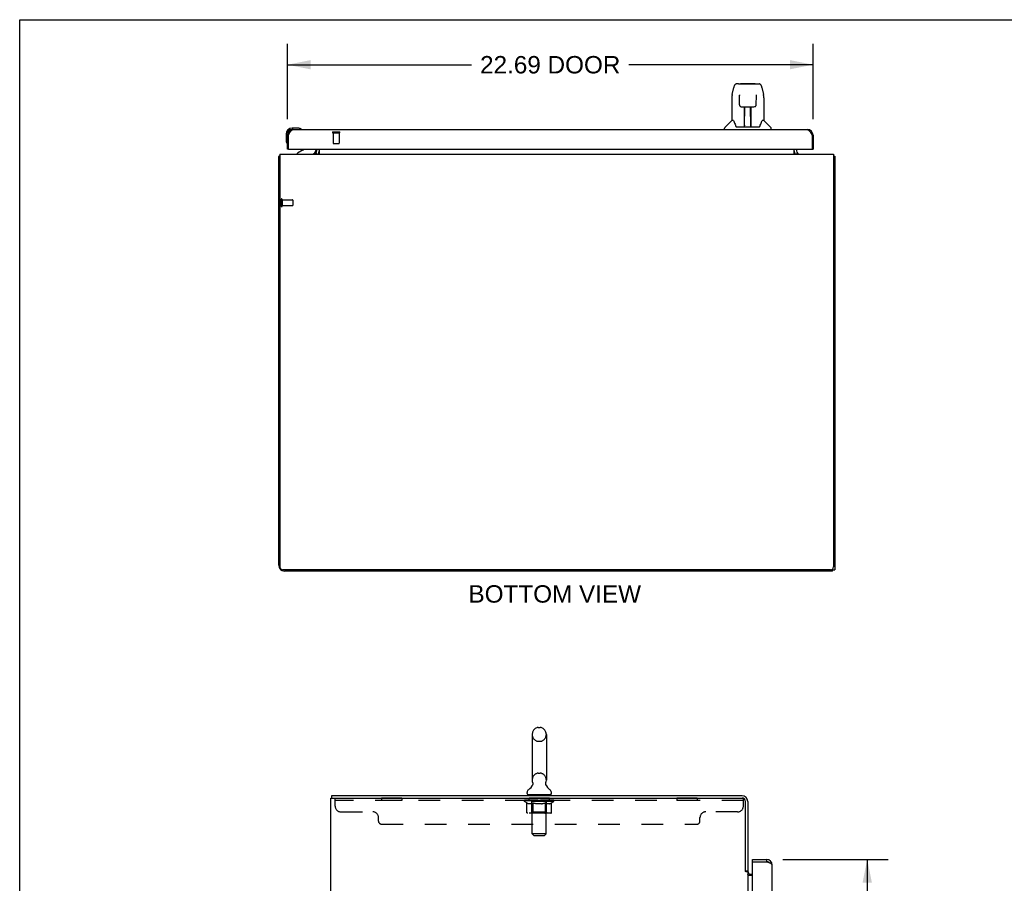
# Model space of a CAD drawing. Header units: inches. Extents: x 0 to 170, y 0 to 110.
# Tile 4 of 12: x 0 to 42, y 73 to 110. Entities that reach past the tile are written whole.
import ezdxf

# ---------------------------------------------------------------- set-up
doc = ezdxf.new("R2010")
doc.units = ezdxf.units.IN
doc.header["$LTSCALE"] = 9.35
doc.header["$MEASUREMENT"] = 0
doc.linetypes.add('HIDDEN', pattern=[0.2, 0.1, -0.1])
doc.layers.get('0').update_dxf_attribs({"linetype": 'CONTINUOUS'})
for name, color, linetype in [('02___PRT_ALL_AXES', 7, 'CONTINUOUS'), ('DEFAULT_2', 8, 'HIDDEN'), ('DIMENSIONS', 7, 'CONTINUOUS')]:
    doc.layers.add(name, color=color, linetype=linetype)
doc.styles.get("Standard").update_dxf_attribs({"font": 'arial.ttf'})
doc.dimstyles.new('DIMSTYLE_1', dxfattribs={"dimtxt": 0.75, "dimasz": 1, "dimexe": 0.09, "dimexo": 0.07, "dimgap": 0.0375, "dimtad": 0, "dimtih": 1, "dimtoh": 1, "dimzin": 4, "dimdsep": 46, "dimtxsty": 'Standard', "dimblk": '_FILLED', "dimblk1": '_FILLED', "dimblk2": '_FILLED', "dimcen": 0.09, "dimazin": 1, "dimtfac": 1, "dimtdec": 3, "dimtofl": 0, "dimtmove": 0, "dimatfit": 3, "dimldrblk": '_FILLED', "dimfxl": 0, "dimtolj": 1, "dimtzin": 4, "dimarcsym": 0})

# ---------------------------------------------------------------- blocks, each defined once
blk = doc.blocks.new('_FILLED')
at = {"color": 0, "linetype": 'ByBlock'}
blk.add_solid([(0, 0), (-1, 0.2), (-1, -0.2)], dxfattribs=at)
blk = doc.blocks.new('*D3')
at = {"layer": 'DIMENSIONS', "color": 2, "linetype": 'Continuous'}
for p, q in [((11.556, 105.712), (11.556, 108.956)), ((34.243, 105.712), (34.243, 108.956)), ((11.556, 108.056), (19.499, 108.056)), ((34.243, 108.056), (26.3, 108.056))]:
    blk.add_line(p, q, dxfattribs=at)
at = {"layer": 'DIMENSIONS', "color": 2, "linetype": 'Continuous', "rotation": 180}
blk.add_blockref('_FILLED', (11.556, 108.056), dxfattribs=at)
at = {"layer": 'DIMENSIONS', "color": 2, "linetype": 'Continuous'}
blk.add_blockref('_FILLED', (34.243, 108.056), dxfattribs=at)
at = {"layer": 'DIMENSIONS', "color": 2, "linetype": 'Continuous', "insert": (22.9, 108.431), "char_height": 0.75, "width": 6.05019, "attachment_point": 2, "line_spacing_factor": 0.9}
blk.add_mtext('22.69 DOOR', dxfattribs=at)
blk = doc.blocks.new('*D4')
at = {"layer": 'DIMENSIONS', "color": 2, "linetype": 'Continuous'}
for p, q in [((32.938, 73.755), (37.484, 73.755)), ((36.584, 73.755), (36.584, 43.895)), ((36.584, 11.255), (36.584, 41.27)), ((32.938, 11.255), (37.484, 11.255))]:
    blk.add_line(p, q, dxfattribs=at)
for p, rotation in [((36.584, 73.755), 90), ((36.584, 11.255), 270)]:
    blk.add_blockref('_FILLED', p, dxfattribs=dict(at, rotation=rotation))
at = {"layer": 'DIMENSIONS', "color": 2, "linetype": 'Continuous', "insert": (36.584, 43.52), "char_height": 0.75, "width": 3.13941, "attachment_point": 2, "line_spacing_factor": 0.9}
blk.add_mtext('62.50\\PDOOR', dxfattribs=at)

msp = doc.modelspace()

# ---------------------------------------------------------------- linework, layer by layer
at = {"color": 7, "linetype": 'Continuous'}
for p, q in [((0, 0), (0, 110)), ((0, 110), (170, 110)), ((31.027, 107.227), (30.946, 107.227)), ((31.028, 107.227), (31.916, 107.227)), ((31.033, 107.227), (31.031, 107.227)), ((31.138, 107.239), (31.724, 107.239)), ((30.757, 106.767), (30.822, 107.073)), ((31.064, 106.715), (31.045, 106.715)), ((31.063, 106.751), (31.064, 106.748)), ((31.064, 106.748), (31.064, 106.744)), ((31.064, 106.744), (31.064, 106.736)), ((31.064, 106.736), (31.064, 106.726)), ((31.066, 106.604), (31.064, 106.726)), ((31.79, 106.321), (31.798, 106.733)), ((31.817, 106.715), (31.797, 106.715)), ((31.798, 106.741), (31.798, 106.746)), ((31.798, 106.733), (31.798, 106.741)), ((32.04, 107.073), (32.105, 106.767)), ((30.742, 106.624), (30.742, 105.652)), ((31.071, 106.321), (31.066, 106.604)), ((32.12, 106.624), (32.12, 105.652)), ((31.152, 106.243), (31.272, 106.243)), ((31.282, 105.397), (31.296, 106.244)), ((31.289, 105.828), (31.289, 106.243)), ((31.295, 106.18), (31.289, 106.18)), ((31.292, 106.018), (31.289, 106.018)), ((31.292, 106.007), (31.289, 106.007)), ((31.308, 106.244), (31.554, 106.244)), ((31.557, 105.377), (31.542, 106.244)), ((31.543, 106.18), (31.573, 106.18)), ((31.546, 106.244), (31.546, 106.18)), ((31.573, 106.018), (31.546, 106.018)), ((31.573, 106.007), (31.546, 106.007)), ((31.573, 105.377), (31.573, 106.243)), ((31.59, 106.243), (31.71, 106.243)), ((30.736, 105.647), (30.438, 105.349)), ((30.815, 105.652), (30.742, 105.652)), ((30.91, 105.4), (30.915, 105.393)), ((31.282, 105.449), (31.282, 105.423)), ((31.55, 105.778), (31.573, 105.778)), ((31.573, 105.774), (31.55, 105.774)), ((31.556, 105.423), (31.556, 105.449)), ((32.12, 105.652), (32.047, 105.652)), ((32.126, 105.647), (32.423, 105.349)), ((11.496, 105.056), (11.496, 104.799)), ((11.556, 105.056), (11.556, 105.012)), ((11.556, 105.012), (11.598, 105.012)), ((12.015, 105.319), (11.759, 105.319)), ((11.802, 105.259), (11.759, 105.259)), ((12.053, 105.316), (12.015, 105.319)), ((12.151, 105.272), (12.151, 105.272)), ((30.427, 105.259), (30.427, 105.321)), ((30.945, 105.377), (31.917, 105.377)), ((31.289, 105.377), (31.289, 105.381)), ((32.435, 105.259), (32.435, 105.321)), ((34.243, 105.012), (34.201, 105.012)), ((11.496, 104.799), (11.499, 104.761)), ((11.541, 104.67), (11.542, 104.667)), ((11.542, 104.667), (11.542, 104.665)), ((11.618, 104.405), (11.556, 104.405)), ((12.236, 104.378), (11.998, 104.24)), ((11.998, 104.201), (11.998, 104.24)), ((12.785, 104.405), (12.785, 104.358)), ((12.785, 104.24), (12.785, 104.24)), ((12.822, 104.202), (12.788, 104.236)), ((33.54, 104.202), (33.574, 104.236)), ((34.181, 104.405), (34.243, 104.405)), ((11.233, 104.097), (11.181, 104.097)), ((35.129, 104.097), (35.181, 104.097)), ((35.077, 86.201), (35.077, 86.276)), ((35.077, 86.253), (35.181, 86.253)), ((22.12, 79.15), (22.12, 77.175)), ((22.382, 79.45), (22.47, 79.45)), ((22.732, 79.15), (22.732, 77.175)), ((22.135, 76.956), (22.133, 76.952)), ((13.478, 76.401), (13.478, 76.505)), ((21.903, 76.604), (21.903, 76.643)), ((21.926, 76.535), (21.926, 76.505)), ((22.926, 76.535), (21.926, 76.535)), ((22.926, 76.535), (22.926, 76.505)), ((22.949, 76.604), (22.949, 76.643)), ((31.63, 73.651), (31.63, 73.755)), ((31.65, 73.651), (31.63, 73.651)), ((32.238, 73.755), (32.238, 73.651)), ((31.322, 73.264), (31.426, 73.264))]:
    msp.add_line(p, q, dxfattribs=at)
at = {"color": 3, "linetype": 'Continuous'}
for p, q in [((11.556, 104.405), (11.556, 105.012)), ((11.598, 105.012), (11.608, 105.031)), ((11.598, 104.425), (11.598, 105.012)), ((11.608, 105.031), (11.614, 105.043)), ((11.614, 105.043), (11.621, 105.056)), ((11.802, 105.259), (33.997, 105.259)), ((34.172, 105.068), (34.178, 105.056)), ((34.178, 105.056), (34.185, 105.043)), ((34.185, 105.043), (34.191, 105.031)), ((34.191, 105.031), (34.201, 105.012)), ((34.201, 105.012), (34.201, 104.425)), ((34.243, 105.012), (34.243, 104.405)), ((11.233, 104.201), (11.233, 86.378)), ((11.233, 104.201), (35.129, 104.201)), ((11.618, 104.405), (34.181, 104.405)), ((12.785, 104.24), (12.786, 104.239)), ((12.786, 104.239), (12.786, 104.238)), ((12.786, 104.238), (12.791, 104.232)), ((12.827, 104.343), (12.827, 104.405)), ((12.931, 104.405), (12.931, 104.201)), ((33.431, 104.201), (33.431, 104.405)), ((33.535, 104.405), (33.535, 104.343)), ((33.575, 104.238), (33.571, 104.232)), ((33.576, 104.239), (33.575, 104.238)), ((33.577, 104.24), (33.576, 104.239)), ((35.129, 104.201), (35.129, 86.378)), ((11.181, 86.447), (11.181, 104.097)), ((35.181, 104.097), (35.181, 86.253)), ((35.004, 86.253), (11.358, 86.253)), ((35.077, 86.201), (11.427, 86.201)), ((13.478, 76.505), (31.18, 76.505)), ((13.426, 4.609), (13.426, 76.401)), ((13.426, 76.401), (31.179, 76.401)), ((31.322, 73.253), (31.322, 76.258)), ((31.426, 76.258), (31.426, 73.251)), ((31.63, 73.755), (32.238, 73.755)), ((31.63, 70.462), (31.63, 73.631)), ((31.65, 73.651), (32.238, 73.651)), ((32.268, 73.64), (32.238, 73.651)), ((32.286, 73.633), (32.268, 73.64)), ((32.297, 73.629), (32.286, 73.633)), ((32.309, 73.624), (32.297, 73.629)), ((31.335, 73.231), (31.333, 73.235)), ((31.426, 73.212), (31.351, 73.212)), ((31.426, 73.212), (31.426, 11.797)), ((31.569, 73.109), (31.63, 73.109)), ((32.484, 69.255), (32.484, 73.508)), ((31.63, 73.057), (31.466, 73.057))]:
    msp.add_line(p, q, dxfattribs=at)
at = {"color": 7, "linetype": 'Continuous'}
for points in [[(30.946, 107.227), (30.942, 107.227), (30.927, 107.225), (30.912, 107.22), (30.898, 107.214), (30.886, 107.205), (30.875, 107.195), (30.865, 107.184), (30.857, 107.172), (30.85, 107.158), (30.843, 107.143), (30.837, 107.127), (30.831, 107.108), (30.825, 107.087), (30.822, 107.073)], [(32.016, 107.15), (32.01, 107.162), (32.003, 107.174), (31.996, 107.184), (31.988, 107.194), (31.978, 107.203), (31.968, 107.211), (31.956, 107.218), (31.943, 107.223), (31.93, 107.226), (31.916, 107.227)], [(32.04, 107.073), (32.037, 107.085), (32.032, 107.104), (32.027, 107.121), (32.022, 107.136), (32.016, 107.15)], [(30.757, 106.767), (30.751, 106.735), (30.745, 106.693), (30.742, 106.651), (30.742, 106.624)], [(31.063, 106.756), (31.063, 106.756), (31.063, 106.756), (31.063, 106.756), (31.063, 106.755), (31.063, 106.754), (31.063, 106.753), (31.063, 106.751)], [(31.798, 106.746), (31.798, 106.75), (31.798, 106.751), (31.798, 106.753), (31.798, 106.754), (31.798, 106.755), (31.798, 106.756), (31.798, 106.756)], [(32.12, 106.624), (32.119, 106.651), (32.116, 106.694), (32.111, 106.736), (32.105, 106.767)], [(31.071, 106.321), (31.072, 106.309), (31.076, 106.296), (31.081, 106.284), (31.088, 106.273), (31.097, 106.263), (31.108, 106.255), (31.119, 106.249), (31.131, 106.245), (31.143, 106.243), (31.151, 106.243)], [(31.711, 106.243), (31.72, 106.243), (31.732, 106.246), (31.744, 106.25), (31.755, 106.256), (31.765, 106.264), (31.774, 106.274), (31.781, 106.285), (31.786, 106.297), (31.789, 106.31), (31.79, 106.321)], [(31.272, 106.243), (31.275, 106.243), (31.284, 106.243), (31.293, 106.244), (31.301, 106.244), (31.308, 106.244)], [(31.554, 106.244), (31.562, 106.244), (31.571, 106.243), (31.579, 106.243), (31.588, 106.243), (31.59, 106.243)], [(30.812, 105.652), (30.817, 105.643), (30.831, 105.615), (30.846, 105.579), (30.861, 105.537), (30.878, 105.488), (30.892, 105.44)], [(30.892, 105.44), (30.895, 105.432), (30.9, 105.42), (30.904, 105.409), (30.91, 105.4)], [(31.952, 105.4), (31.957, 105.409), (31.962, 105.419), (31.967, 105.432), (31.969, 105.44)], [(31.969, 105.44), (31.984, 105.486), (32, 105.534), (32.015, 105.577), (32.03, 105.613), (32.044, 105.642), (32.05, 105.652)], [(12.151, 105.272), (12.149, 105.272), (12.148, 105.273), (12.144, 105.274)], [(30.915, 105.393), (30.921, 105.387), (30.928, 105.382), (30.935, 105.378), (30.943, 105.377), (30.945, 105.377)], [(31.917, 105.377), (31.918, 105.377), (31.926, 105.378), (31.934, 105.381), (31.94, 105.386)], [(31.94, 105.386), (31.946, 105.392), (31.952, 105.4)], [(11.542, 104.665), (11.542, 104.664), (11.542, 104.664)], [(22.139, 77.068), (22.141, 77.064), (22.142, 77.059), (22.144, 77.055), (22.145, 77.05), (22.146, 77.045), (22.147, 77.04), (22.147, 77.035), (22.148, 77.03), (22.148, 77.025), (22.148, 77.02), (22.148, 77.015), (22.148, 77.01), (22.148, 77.005), (22.147, 77), (22.147, 76.995), (22.146, 76.99), (22.145, 76.985), (22.143, 76.98), (22.142, 76.975), (22.14, 76.97), (22.139, 76.966), (22.137, 76.961), (22.135, 76.956)], [(22.72, 76.952), (22.717, 76.956), (22.715, 76.961), (22.713, 76.966), (22.712, 76.97), (22.71, 76.975), (22.709, 76.98), (22.707, 76.985), (22.706, 76.99), (22.705, 76.995), (22.705, 77), (22.704, 77.005), (22.704, 77.01), (22.704, 77.015), (22.704, 77.02), (22.704, 77.025), (22.704, 77.03), (22.705, 77.035), (22.705, 77.04), (22.706, 77.045), (22.707, 77.05), (22.708, 77.055), (22.71, 77.059), (22.711, 77.064), (22.713, 77.068)]]:
    msp.add_lwpolyline(points, dxfattribs=at)
at = {"color": 3, "linetype": 'Continuous'}
for points in [[(11.621, 105.056), (11.627, 105.068), (11.631, 105.074), (11.634, 105.08), (11.637, 105.086), (11.641, 105.092), (11.644, 105.098), (11.647, 105.104), (11.651, 105.109), (11.654, 105.115), (11.657, 105.121), (11.66, 105.126), (11.664, 105.132), (11.667, 105.137), (11.67, 105.143), (11.674, 105.148), (11.677, 105.153), (11.68, 105.158), (11.684, 105.163), (11.687, 105.168), (11.69, 105.173), (11.693, 105.177), (11.697, 105.182), (11.7, 105.186), (11.703, 105.191), (11.707, 105.195), (11.71, 105.199), (11.713, 105.203), (11.717, 105.207), (11.72, 105.211), (11.723, 105.214), (11.726, 105.218), (11.73, 105.221), (11.733, 105.225), (11.736, 105.228), (11.74, 105.231), (11.743, 105.233), (11.746, 105.236), (11.75, 105.239), (11.753, 105.241), (11.756, 105.243), (11.759, 105.245), (11.763, 105.247), (11.766, 105.249), (11.769, 105.251), (11.773, 105.252), (11.776, 105.254), (11.779, 105.255), (11.783, 105.256), (11.786, 105.257), (11.789, 105.257), (11.792, 105.258), (11.796, 105.258), (11.799, 105.259), (11.802, 105.259)], [(33.997, 105.259), (34, 105.259), (34.003, 105.258), (34.007, 105.258), (34.01, 105.257), (34.013, 105.257), (34.017, 105.256), (34.02, 105.255), (34.023, 105.254), (34.026, 105.252), (34.03, 105.251), (34.033, 105.249), (34.036, 105.247), (34.04, 105.245), (34.043, 105.243), (34.046, 105.241), (34.05, 105.239), (34.053, 105.236), (34.056, 105.233), (34.059, 105.231), (34.063, 105.228), (34.066, 105.225), (34.069, 105.221), (34.073, 105.218), (34.076, 105.214), (34.079, 105.211), (34.083, 105.207), (34.086, 105.203), (34.089, 105.199), (34.092, 105.195), (34.096, 105.191), (34.099, 105.186), (34.102, 105.182), (34.106, 105.177), (34.109, 105.173), (34.112, 105.168), (34.116, 105.163), (34.119, 105.158), (34.122, 105.153), (34.125, 105.148), (34.129, 105.143), (34.132, 105.137), (34.135, 105.132), (34.139, 105.126), (34.142, 105.121), (34.145, 105.115), (34.149, 105.109), (34.152, 105.104), (34.155, 105.098), (34.158, 105.092), (34.162, 105.086), (34.165, 105.08), (34.168, 105.074), (34.172, 105.068)], [(12.784, 104.241), (12.784, 104.241), (12.784, 104.241), (12.785, 104.24), (12.785, 104.24)], [(12.791, 104.232), (12.792, 104.23), (12.794, 104.228), (12.796, 104.226), (12.797, 104.224), (12.799, 104.221)], [(12.799, 104.221), (12.801, 104.219), (12.803, 104.216), (12.805, 104.214), (12.808, 104.212), (12.81, 104.21), (12.813, 104.207)], [(12.813, 104.207), (12.815, 104.205), (12.817, 104.204), (12.82, 104.203), (12.822, 104.202)], [(33.564, 104.224), (33.562, 104.221), (33.56, 104.219), (33.558, 104.216), (33.556, 104.214), (33.554, 104.212), (33.552, 104.209), (33.549, 104.207), (33.547, 104.205), (33.544, 104.204), (33.542, 104.203), (33.54, 104.202)], [(33.571, 104.232), (33.569, 104.23), (33.568, 104.228), (33.566, 104.226), (33.564, 104.224)], [(33.578, 104.241), (33.578, 104.241), (33.577, 104.241), (33.577, 104.24), (33.577, 104.24)], [(11.216, 104.112), (11.209, 104.111), (11.205, 104.11), (11.201, 104.109), (11.198, 104.109), (11.196, 104.108), (11.193, 104.107), (11.19, 104.106), (11.188, 104.105), (11.186, 104.104), (11.184, 104.103), (11.183, 104.102), (11.182, 104.101), (11.181, 104.099), (11.181, 104.098), (11.181, 104.097)], [(11.233, 104.116), (11.233, 104.116), (11.229, 104.115), (11.224, 104.114), (11.22, 104.113), (11.216, 104.112)], [(35.129, 104.116), (35.129, 104.116), (35.133, 104.115), (35.137, 104.114), (35.141, 104.113), (35.145, 104.112), (35.153, 104.111)], [(35.153, 104.111), (35.157, 104.11), (35.16, 104.109), (35.163, 104.109), (35.166, 104.108), (35.169, 104.107), (35.172, 104.106), (35.174, 104.105), (35.176, 104.104), (35.177, 104.103), (35.179, 104.102), (35.18, 104.101), (35.18, 104.099), (35.181, 104.098), (35.181, 104.097)], [(32.484, 73.508), (32.484, 73.511), (32.484, 73.513), (32.483, 73.515), (32.483, 73.517), (32.482, 73.52), (32.481, 73.522), (32.48, 73.524), (32.479, 73.526), (32.478, 73.528), (32.477, 73.531), (32.475, 73.533), (32.473, 73.535), (32.472, 73.537), (32.47, 73.54), (32.468, 73.542), (32.465, 73.544), (32.463, 73.546), (32.46, 73.548), (32.458, 73.551), (32.455, 73.553), (32.452, 73.555), (32.449, 73.557), (32.446, 73.56), (32.442, 73.562), (32.439, 73.564), (32.436, 73.566), (32.432, 73.569), (32.428, 73.571), (32.424, 73.573), (32.42, 73.575), (32.416, 73.577), (32.412, 73.58), (32.407, 73.582), (32.403, 73.584), (32.399, 73.586), (32.394, 73.589), (32.389, 73.591), (32.384, 73.593), (32.379, 73.595), (32.374, 73.597), (32.369, 73.6), (32.364, 73.602), (32.359, 73.604), (32.354, 73.606), (32.348, 73.609), (32.343, 73.611), (32.337, 73.613), (32.332, 73.615), (32.326, 73.617), (32.321, 73.62), (32.309, 73.624)], [(31.333, 73.235), (31.332, 73.237), (31.331, 73.239), (31.331, 73.24), (31.33, 73.242), (31.328, 73.244), (31.327, 73.245), (31.326, 73.247), (31.325, 73.249), (31.324, 73.251), (31.322, 73.253)], [(31.351, 73.212), (31.35, 73.214), (31.348, 73.215), (31.346, 73.217), (31.345, 73.219), (31.343, 73.22), (31.342, 73.222), (31.341, 73.223), (31.34, 73.224), (31.339, 73.226), (31.338, 73.227), (31.337, 73.228), (31.336, 73.23), (31.335, 73.231)], [(31.442, 73.082), (31.439, 73.084), (31.437, 73.085), (31.435, 73.086), (31.433, 73.087), (31.431, 73.089), (31.429, 73.09), (31.428, 73.092), (31.427, 73.093), (31.426, 73.095), (31.426, 73.096), (31.426, 73.098)], [(31.466, 73.057), (31.466, 73.059), (31.466, 73.061), (31.466, 73.063), (31.465, 73.064), (31.464, 73.066), (31.463, 73.068), (31.462, 73.069), (31.461, 73.071), (31.459, 73.072), (31.457, 73.074), (31.455, 73.075), (31.453, 73.076), (31.451, 73.078), (31.449, 73.079), (31.447, 73.08), (31.442, 73.082)]]:
    msp.add_lwpolyline(points, dxfattribs=at)
at = {"color": 7, "linetype": 'Continuous'}
for centre, radius, start, end in [((31.138, 107.219), 0.0197, 90, 156.393), ((31.724, 107.219), 0.0197, 23.607, 90), ((30.75, 105.633), 0.0197, 90, 135), ((32.112, 105.633), 0.0197, 45, 90), ((11.759, 105.056), 0.263, 90, 180), ((11.759, 105.056), 0.203, 90, 180), ((12.015, 105.069), 0.25, 59.1101, 90), ((12.136, 105.274), 0.015, 270, 353.6204), ((12.136, 105.27), 0.015, 6.3796, 59.1101), ((30.466, 105.321), 0.0394, 135, 180), ((31.301, 105.396), 0.0197, 179, 270), ((31.301, 105.396), 0.0197, 260.739, 269.9232), ((31.537, 105.396), 0.0197, 270, 1), ((31.537, 105.396), 0.0197, 270.0771, 272.6469), ((32.395, 105.321), 0.0394, 0, 45), ((11.746, 104.799), 0.25, 180, 210.8899), ((11.544, 104.679), 0.015, 210.8899, 263.6204), ((11.541, 104.679), 0.015, 276.3796, 360), ((12.186, 104.464), 0.1, 300.092, 323.4532), ((12.628, 104.358), 0.157, 270, 360), ((12.684, 104.343), 0.246, 324.6735, 360), ((33.677, 104.343), 0.246, 180, 215.3265), ((22.426, 79.15), 0.306, 105.6303, 180), ((22.382, 79.307), 0.144, 90, 105.6303), ((22.47, 79.307), 0.144, 74.3697, 90), ((22.426, 79.15), 0.306, 0, 74.3697), ((21.668, 77.192), 0.523, 304.6624, 336.9318), ((22.426, 77.175), 0.306, 180, 200.4871), ((23.184, 77.192), 0.523, 203.0682, 235.3376), ((22.426, 77.175), 0.306, 339.5129, 360), ((22.047, 76.643), 0.144, 124.6626, 180), ((21.972, 76.604), 0.069, 180, 270), ((22.88, 76.604), 0.069, 270, 360), ((22.805, 76.643), 0.144, 0, 55.3374), ((32.238, 73.508), 0.142, 48.6367, 90), ((32.32, 73.365), 0.26, 90, 92.6047)]:
    msp.add_arc(centre, radius, start, end, dxfattribs=at)
at = {"color": 3, "linetype": 'Continuous'}
for centre, radius, start, end in [((11.802, 105.012), 0.246, 90, 180), ((33.997, 105.012), 0.246, 0, 90), ((11.618, 104.425), 0.02, 180, 270), ((12.684, 104.343), 0.142, 270, 360), ((33.677, 104.343), 0.142, 180, 270), ((34.181, 104.425), 0.02, 270, 360), ((11.427, 86.447), 0.246, 180, 270), ((11.358, 86.378), 0.125, 180, 270), ((35.004, 86.378), 0.125, 270, 360), ((31.18, 76.258), 0.246, 0, 90), ((31.179, 76.258), 0.143, 0, 90), ((31.65, 73.631), 0.02, 90, 180), ((32.238, 73.508), 0.246, 0, 90), ((31.569, 73.251), 0.142, 180, 270)]:
    msp.add_arc(centre, radius, start, end, dxfattribs=at)
at = {"color": 7, "linetype": 'Continuous'}
for centre, start_param, end_param in [((31.281, 105.416), -1.369355, -1.264777), ((31.557, 105.416), -1.876815, -1.570796)]:
    msp.add_ellipse(centre, major_axis=(0.0394, 0), ratio=1, start_param=start_param, end_param=end_param, dxfattribs=at)
at = {"layer": '02___PRT_ALL_AXES', "color": 8, "linetype": 'HIDDEN'}
for p, q in [((13.536, 105.112), (13.536, 104.665)), ((13.536, 105.112), (13.784, 105.112)), ((13.784, 105.112), (13.784, 104.665)), ((11.328, 102.221), (11.328, 101.973)), ((11.328, 102.221), (11.775, 102.221)), ((11.328, 101.973), (11.775, 101.973)), ((15.614, 76.401), (15.614, 76.297)), ((16.489, 76.401), (15.614, 76.401)), ((16.489, 76.297), (15.614, 76.297)), ((16.489, 76.401), (16.489, 76.297)), ((21.989, 76.297), (21.989, 76.401)), ((22.864, 76.401), (21.989, 76.401)), ((22.864, 76.297), (21.989, 76.297)), ((22.864, 76.297), (22.864, 76.401)), ((28.364, 76.401), (28.364, 76.297)), ((29.239, 76.401), (28.364, 76.401)), ((29.239, 76.297), (28.364, 76.297)), ((29.239, 76.401), (29.239, 76.297))]:
    msp.add_line(p, q, dxfattribs=at)
at = {"layer": '02___PRT_ALL_AXES', "color": 7, "linetype": 'Continuous'}
for start, end in [(175.1015, 175.7578), (170.8498, 171.3733)]:
    msp.add_arc((11.759, 105.056), 0.263, start, end, dxfattribs=at)
at = {"layer": 'DEFAULT_2', "color": 8, "linetype": 'HIDDEN'}
for p, q in [((13.518, 105.155), (13.802, 105.155)), ((13.518, 105.112), (13.802, 105.112)), ((13.546, 104.655), (13.774, 104.655)), ((11.285, 102.239), (11.285, 101.955)), ((11.328, 102.239), (11.328, 101.955)), ((11.785, 102.211), (11.785, 101.983)), ((22.382, 78.85), (22.47, 78.85)), ((22.382, 77.475), (22.47, 77.475)), ((22.114, 76.535), (22.114, 76.505)), ((22.126, 74.854), (22.126, 76.5)), ((22.726, 74.854), (22.726, 76.5)), ((22.739, 76.535), (22.739, 76.505)), ((13.614, 76.056), (13.614, 76.401)), ((31.239, 76.297), (13.614, 76.297)), ((21.793, 76.258), (21.793, 76.305)), ((21.892, 76.189), (21.793, 76.258)), ((23.059, 76.258), (21.793, 76.258)), ((21.802, 76.298), (21.802, 76.305)), ((21.811, 76.295), (21.811, 76.298)), ((21.811, 76.295), (23.041, 76.295)), ((21.82, 76.295), (21.82, 76.298)), ((21.821, 76.295), (21.821, 76.298)), ((21.831, 76.298), (21.831, 76.305)), ((21.847, 76.295), (21.847, 76.298)), ((21.849, 76.295), (21.849, 76.298)), ((21.878, 76.298), (21.878, 76.305)), ((21.892, 76.295), (21.892, 76.298)), ((21.892, 75.784), (21.892, 76.189)), ((21.892, 76.189), (21.906, 76.179)), ((21.895, 76.295), (21.895, 76.298)), ((22.099, 76.298), (21.898, 76.298)), ((21.92, 76.171), (21.906, 76.179)), ((21.933, 76.163), (21.92, 76.171)), ((21.947, 76.157), (21.933, 76.163)), ((21.941, 76.298), (21.941, 76.305)), ((21.942, 76.295), (21.942, 76.298)), ((21.943, 76.295), (21.943, 76.298)), ((21.946, 76.295), (21.946, 76.298)), ((21.96, 76.151), (21.947, 76.157)), ((21.953, 76.295), (21.953, 76.298)), ((21.953, 76.295), (21.953, 76.298)), ((21.957, 76.295), (21.957, 76.298)), ((21.96, 76.295), (21.96, 76.299)), ((21.974, 76.147), (21.96, 76.151)), ((21.964, 76.295), (21.964, 76.298)), ((22.077, 76.147), (21.974, 76.147)), ((21.979, 76.295), (21.979, 76.298)), ((21.997, 76.295), (21.997, 76.301)), ((21.997, 76.295), (21.997, 76.298)), ((22.017, 76.295), (22.017, 76.298)), ((22.018, 76.295), (22.018, 76.298)), ((22.019, 76.298), (22.019, 76.305)), ((22.029, 76.295), (22.029, 76.298)), ((22.033, 76.295), (22.033, 76.298)), ((22.042, 76.295), (22.042, 76.298)), ((22.053, 76.295), (22.053, 76.302)), ((22.069, 76.295), (22.069, 76.298)), ((22.072, 76.295), (22.072, 76.298)), ((22.077, 76.147), (22.091, 76.151)), ((22.105, 76.157), (22.091, 76.151)), ((22.099, 76.295), (22.099, 76.298)), ((22.166, 76.298), (22.104, 76.298)), ((22.118, 76.164), (22.104, 76.157)), ((22.109, 76.298), (22.109, 76.305)), ((22.113, 75.786), (22.113, 76.255)), ((22.116, 76.295), (22.116, 76.298)), ((22.132, 76.171), (22.118, 76.163)), ((22.121, 76.295), (22.121, 76.298)), ((22.127, 76.295), (22.127, 76.303)), ((22.131, 76.295), (22.131, 76.298)), ((22.146, 76.18), (22.132, 76.171)), ((22.142, 76.295), (22.142, 76.298)), ((22.16, 76.189), (22.146, 76.18)), ((22.16, 75.784), (22.16, 76.189)), ((22.16, 76.189), (22.188, 76.179)), ((22.166, 76.295), (22.166, 76.298)), ((22.241, 76.298), (22.182, 76.298)), ((22.217, 76.171), (22.188, 76.18)), ((22.202, 76.295), (22.202, 76.298)), ((22.209, 76.298), (22.209, 76.305)), ((22.213, 76.295), (22.213, 76.298)), ((22.216, 76.295), (22.216, 76.304)), ((22.245, 76.163), (22.216, 76.171)), ((22.218, 76.295), (22.218, 76.298)), ((22.226, 76.295), (22.226, 76.298)), ((22.241, 76.295), (22.241, 76.298)), ((22.272, 76.157), (22.244, 76.163)), ((22.321, 76.298), (22.267, 76.298)), ((22.3, 76.151), (22.272, 76.157)), ((22.28, 76.295), (22.28, 76.298)), ((22.327, 76.147), (22.299, 76.151)), ((22.312, 76.298), (22.426, 76.305)), ((22.316, 76.298), (22.316, 76.305)), ((22.317, 76.305), (22.316, 76.305)), ((22.317, 76.298), (22.317, 76.305)), ((22.317, 76.295), (22.317, 76.298)), ((22.32, 76.295), (22.32, 76.298)), ((22.322, 76.295), (22.322, 76.298)), ((22.322, 76.295), (22.322, 76.298)), ((22.525, 76.147), (22.327, 76.147)), ((22.405, 76.298), (22.357, 76.298)), ((22.363, 76.295), (22.363, 76.298)), ((22.405, 76.295), (22.405, 76.298)), ((22.423, 76.298), (22.423, 76.298)), ((22.423, 76.295), (22.423, 76.298)), ((22.423, 76.295), (22.423, 76.298)), ((22.426, 76.298), (22.426, 76.305)), ((22.426, 76.305), (22.54, 76.298)), ((22.429, 76.295), (22.429, 76.298)), ((22.429, 76.295), (22.429, 76.298)), ((22.429, 76.298), (22.429, 76.298)), ((22.447, 76.295), (22.447, 76.298)), ((22.447, 76.298), (22.495, 76.298)), ((22.49, 76.295), (22.49, 76.298)), ((22.525, 76.147), (22.553, 76.151)), ((22.53, 76.295), (22.53, 76.298)), ((22.531, 76.295), (22.531, 76.298)), ((22.531, 76.298), (22.585, 76.298)), ((22.532, 76.295), (22.532, 76.298)), ((22.535, 76.298), (22.535, 76.305)), ((22.535, 76.305), (22.536, 76.305)), ((22.535, 76.295), (22.535, 76.298)), ((22.536, 76.298), (22.536, 76.305)), ((22.581, 76.157), (22.553, 76.151)), ((22.572, 76.295), (22.572, 76.298)), ((22.609, 76.164), (22.581, 76.157)), ((22.637, 76.171), (22.609, 76.164)), ((22.611, 76.295), (22.611, 76.298)), ((22.611, 76.298), (22.67, 76.298)), ((22.626, 76.295), (22.626, 76.298)), ((22.634, 76.295), (22.634, 76.298)), ((22.637, 76.295), (22.637, 76.304)), ((22.666, 76.18), (22.637, 76.171)), ((22.639, 76.295), (22.639, 76.298)), ((22.643, 76.298), (22.643, 76.305)), ((22.65, 76.295), (22.65, 76.298)), ((22.695, 76.19), (22.666, 76.18)), ((22.686, 76.295), (22.686, 76.298)), ((22.686, 76.298), (22.748, 76.298)), ((22.695, 75.784), (22.695, 76.19)), ((22.695, 76.19), (22.71, 76.18)), ((22.71, 76.295), (22.71, 76.298)), ((22.724, 76.171), (22.71, 76.18)), ((22.721, 76.295), (22.721, 76.298)), ((22.739, 76.163), (22.724, 76.171)), ((22.725, 76.295), (22.725, 76.303)), ((22.731, 76.295), (22.731, 76.298)), ((22.736, 76.295), (22.736, 76.298)), ((22.739, 75.786), (22.739, 76.255)), ((22.753, 76.157), (22.739, 76.163)), ((22.743, 76.298), (22.743, 76.305)), ((22.753, 76.295), (22.753, 76.298)), ((22.753, 76.298), (23.059, 76.298)), ((22.767, 76.151), (22.753, 76.157)), ((22.781, 76.147), (22.767, 76.151)), ((22.78, 76.295), (22.78, 76.298)), ((22.875, 76.147), (22.781, 76.147)), ((22.783, 76.295), (22.783, 76.298)), ((22.799, 76.295), (22.799, 76.302)), ((22.81, 76.295), (22.81, 76.298)), ((22.819, 76.295), (22.819, 76.298)), ((22.823, 76.295), (22.823, 76.298)), ((22.833, 76.298), (22.833, 76.305)), ((22.835, 76.295), (22.835, 76.298)), ((22.835, 76.295), (22.835, 76.298)), ((22.855, 76.295), (22.855, 76.301)), ((22.855, 76.295), (22.855, 76.298)), ((22.873, 76.295), (22.873, 76.298)), ((22.875, 76.147), (22.89, 76.151)), ((22.888, 76.295), (22.888, 76.298)), ((22.904, 76.157), (22.89, 76.151)), ((22.892, 76.295), (22.892, 76.299)), ((22.895, 76.295), (22.895, 76.298)), ((22.899, 76.295), (22.899, 76.298)), ((22.899, 76.295), (22.899, 76.298)), ((22.918, 76.164), (22.904, 76.157)), ((22.906, 76.295), (22.906, 76.298)), ((22.909, 76.295), (22.909, 76.298)), ((22.91, 76.295), (22.91, 76.298)), ((22.911, 76.298), (22.911, 76.305)), ((22.933, 76.171), (22.918, 76.163)), ((22.948, 76.18), (22.933, 76.171)), ((22.938, 76.301), (23.058, 76.303)), ((22.938, 76.298), (22.938, 76.301)), ((22.962, 76.19), (22.947, 76.18)), ((22.957, 76.295), (22.957, 76.298)), ((22.96, 76.295), (22.96, 76.298)), ((22.962, 76.19), (23.059, 76.258)), ((22.962, 75.784), (22.962, 76.19)), ((22.974, 76.298), (22.974, 76.305)), ((23.003, 76.295), (23.003, 76.298)), ((23.005, 76.295), (23.005, 76.298)), ((23.021, 76.298), (23.021, 76.305)), ((23.031, 76.295), (23.031, 76.298)), ((23.032, 76.295), (23.032, 76.298)), ((23.041, 76.295), (23.041, 76.298)), ((23.05, 76.298), (23.05, 76.305)), ((23.058, 76.298), (23.058, 76.303)), ((23.059, 76.258), (23.059, 76.298)), ((31.179, 76.401), (31.239, 76.401)), ((31.239, 76.056), (31.239, 76.401)), ((13.864, 75.806), (15.239, 75.806)), ((22.92, 75.747), (21.935, 75.747)), ((22.113, 75.786), (22.073, 75.747)), ((22.739, 75.786), (22.113, 75.786)), ((22.171, 75.751), (22.169, 75.753)), ((22.176, 75.748), (22.173, 75.749)), ((22.179, 75.747), (22.176, 75.748)), ((22.181, 75.747), (22.178, 75.747)), ((22.739, 75.786), (22.779, 75.747)), ((30.989, 75.806), (29.614, 75.806)), ((15.489, 75.401), (15.489, 75.556)), ((15.614, 75.276), (29.239, 75.276)), ((29.364, 75.401), (29.364, 75.556)), ((22.195, 74.785), (22.126, 74.854)), ((22.726, 74.854), (22.126, 74.854)), ((22.657, 74.785), (22.726, 74.854)), ((22.195, 74.785), (22.657, 74.785))]:
    msp.add_line(p, q, dxfattribs=at)
for points in [[(21.935, 75.747), (21.93, 75.747), (21.925, 75.748), (21.92, 75.749), (21.915, 75.751), (21.91, 75.753), (21.906, 75.756), (21.902, 75.76), (21.899, 75.764), (21.896, 75.768), (21.894, 75.773), (21.893, 75.778), (21.892, 75.784)], [(22.161, 75.773), (22.16, 75.778), (22.16, 75.784)], [(22.162, 75.768), (22.161, 75.773), (22.16, 75.778), (22.16, 75.784)], [(22.173, 75.749), (22.171, 75.751), (22.169, 75.753), (22.167, 75.756), (22.165, 75.76), (22.163, 75.764), (22.162, 75.768)], [(22.167, 75.756), (22.165, 75.76), (22.163, 75.764)], [(22.673, 75.747), (22.676, 75.747), (22.679, 75.748), (22.681, 75.749), (22.684, 75.751), (22.686, 75.753), (22.688, 75.756), (22.69, 75.76), (22.692, 75.764), (22.693, 75.768), (22.694, 75.773), (22.695, 75.778), (22.695, 75.784)], [(22.92, 75.747), (22.925, 75.747), (22.93, 75.748), (22.935, 75.749), (22.94, 75.751), (22.944, 75.753), (22.949, 75.756), (22.953, 75.76), (22.956, 75.764), (22.959, 75.768), (22.961, 75.773), (22.962, 75.778), (22.962, 75.784)]]:
    msp.add_lwpolyline(points, dxfattribs=at)
for centre, radius, start, end in [((13.518, 105.133), 0.0215, 90, 270), ((13.802, 105.133), 0.0215, 270, 90), ((13.546, 104.665), 0.01, 180, 270), ((13.774, 104.665), 0.01, 270, 360), ((11.306, 102.239), 0.0215, 0, 180), ((11.775, 102.211), 0.01, 0, 90), ((11.306, 101.955), 0.0215, 180, 360), ((11.775, 101.983), 0.01, 270, 360), ((22.426, 79.15), 0.306, 180, 254.3697), ((22.426, 79.15), 0.306, 285.6303, 360), ((22.382, 78.994), 0.144, 254.3697, 270), ((22.47, 78.994), 0.144, 270, 285.6303), ((22.426, 77.175), 0.306, 105.6303, 180), ((22.382, 77.332), 0.144, 90, 105.6303), ((22.47, 77.332), 0.144, 74.3697, 90), ((22.426, 77.175), 0.306, 0, 74.3697), ((22.092, 76.5), 0.0345, 0, 90), ((22.761, 76.5), 0.0345, 90, 180), ((22.073, 76.255), 0.0398, 0, 90), ((22.779, 76.255), 0.0398, 90, 180), ((13.864, 76.056), 0.25, 180, 270), ((15.239, 75.556), 0.25, 0, 90), ((29.614, 75.556), 0.25, 90, 180), ((30.989, 76.056), 0.25, 270, 360), ((15.614, 75.401), 0.125, 180, 270), ((29.239, 75.401), 0.125, 270, 360)]:
    msp.add_arc(centre, radius, start, end, dxfattribs=at)
for centre, major_axis, ratio, start_param, end_param in [((22.426, 76.305), (0.633, 0.007), 0.05963, 2.96643, 3.140963), ((21.773, 76.293), (0.198, 0), 0.060556, 0.430652, 1.470503), ((22.426, 76.305), (0.633, 0), 0.060556, 3.141593, 3.316126), ((21.773, 76.286), (0.198, 0.002), 0.05963, 1.376596, 1.469874), ((22.426, 76.305), (0.633, 0.013), 0.05688, 2.791345, 2.965878), ((21.817, 76.293), (0.198, -0.002), 0.05963, 0.605815, 1.645666), ((21.749, 76.293), (0.198, 0.002), 0.05963, 0.25549, 1.295341), ((22.426, 76.305), (0.633, -0.007), 0.05963, -2.96643, -2.791898), ((21.817, 76.286), (0.198, 0), 0.060556, 1.551758, 1.645036), ((21.749, 76.286), (0.198, 0.004), 0.05688, 1.20151, 1.294789), ((21.818, 76.289), (0.164, 0.002), 0.05963, 1.065228, 1.614276), ((21.799, 76.289), (0.164, 0.003), 0.05688, 0.890143, 1.43919), ((21.856, 76.289), (0.164, 0), 0.060556, 1.240391, 1.789438), ((22.426, 76.305), (0.633, 0.019), 0.052395, 2.616403, 2.790936), ((21.88, 76.293), (0.198, -0.004), 0.05688, 0.7809, 1.820751), ((21.745, 76.293), (0.198, 0.004), 0.05688, 0.080405, 1.120256), ((22.426, 76.305), (0.633, -0.013), 0.05688, -2.791345, -2.616812), ((21.88, 76.286), (0.198, -0.002), 0.05963, 1.72692, 1.820198), ((21.745, 76.286), (0.198, 0.006), 0.052395, 1.026568, 1.119847), ((21.798, 76.289), (0.164, 0.005), 0.052395, 0.715201, 1.264248), ((21.912, 76.289), (0.164, -0.002), 0.05963, 1.415553, 1.9646), ((22.426, 76.305), (0.633, 0.025), 0.046319, 2.441654, 2.616187), ((21.959, 76.293), (0.198, -0.006), 0.052395, 0.955842, 1.995693), ((21.762, 76.293), (0.198, 0.006), 0.052395, -0.094537, 0.945314), ((22.426, 76.305), (0.633, -0.019), 0.052395, -2.616403, -2.44187), ((21.959, 76.286), (0.198, -0.004), 0.05688, 1.902006, 1.995284), ((21.762, 76.286), (0.198, 0.008), 0.046319, 0.851819, 0.945098), ((21.816, 76.289), (0.164, 0.006), 0.046319, 0.540452, 1.089499), ((21.983, 76.289), (0.164, -0.003), 0.05688, 1.590638, 2.139686), ((22.426, 76.305), (0.633, 0.029), 0.038841, 2.267123, 2.441656), ((22.052, 76.293), (0.198, -0.008), 0.046319, 1.130591, 2.170442), ((21.799, 76.293), (0.198, 0.008), 0.046319, -0.269286, 0.770565), ((22.426, 76.305), (0.633, -0.025), 0.046319, -2.441654, -2.267121), ((22.052, 76.286), (0.198, -0.006), 0.052395, 2.076947, 2.170226), ((21.799, 76.286), (0.198, 0.009), 0.038841, 0.677289, 0.770567), ((21.853, 76.289), (0.164, 0.008), 0.038841, 0.365921, 0.914969), ((22.068, 76.289), (0.164, -0.005), 0.052395, 1.76558, 2.314627), ((22.426, 76.305), (0.633, 0.033), 0.030195, 2.09281, 2.267343), ((22.157, 76.293), (0.198, -0.009), 0.038841, 1.305122, 2.344973), ((21.855, 76.293), (0.198, 0.009), 0.038841, -0.443817, 0.596034), ((22.426, 76.305), (0.633, -0.029), 0.038841, -2.267123, -2.092591), ((22.157, 76.286), (0.198, -0.008), 0.046319, 2.251696, 2.344975), ((21.855, 76.286), (0.198, 0.01), 0.030195, 0.502975, 0.596254), ((21.908, 76.289), (0.164, 0.009), 0.030195, 0.191608, 0.740655), ((22.163, 76.289), (0.164, -0.006), 0.046319, 1.940329, 2.489376), ((21.929, 76.293), (0.198, 0.01), 0.030195, -0.61813, 0.421721), ((22.27, 76.293), (0.198, -0.01), 0.030195, 1.479435, 2.519286), ((22.426, 76.305), (0.633, 0.036), 0.020645, 1.918687, 2.09322), ((22.426, 76.305), (0.633, -0.033), 0.030195, -2.09281, -1.918277), ((22.27, 76.286), (0.198, -0.009), 0.038841, 2.426227, 2.519505), ((21.929, 76.286), (0.198, 0.011), 0.020645, 0.328852, 0.422131), ((21.978, 76.289), (0.164, 0.009), 0.020645, 0.017485, 0.566532), ((22.267, 76.289), (0.164, -0.008), 0.038841, 2.11486, 2.663907), ((22.017, 76.293), (0.198, 0.011), 0.020645, -0.792253, 0.247598), ((22.388, 76.293), (0.198, -0.011), 0.020645, 1.653558, 2.693409), ((22.426, 76.305), (0.633, 0.038), 0.010478, 1.744704, 1.919237), ((22.426, 76.305), (0.633, -0.036), 0.020645, -1.918687, -1.744154), ((22.388, 76.286), (0.198, -0.01), 0.030195, 2.60054, 2.693819), ((22.017, 76.286), (0.198, 0.012), 0.010478, 0.154869, 0.248148), ((22.061, 76.289), (0.164, 0.01), 0.010478, 6.126688, 6.675735), ((22.375, 76.289), (0.164, -0.009), 0.030195, 2.289173, 2.83822), ((22.118, 76.293), (0.198, 0.012), 0.010478, -0.966236, -0.000846), ((22.507, 76.293), (0.198, -0.012), 0.010478, 1.827541, 2.867392), ((22.426, 76.305), (0.633, -0.038), 0.010478, -1.744704, -1.570171), ((22.507, 76.286), (0.198, -0.011), 0.020645, 2.774664, 2.867942), ((22.485, 76.289), (0.164, -0.009), 0.020645, 2.463296, 3.012344), ((22.345, 76.293), (0.198, 0.012), 0.010478, 0.274201, 1.314052), ((22.259, 76.289), (0.164, 0.01), 0.010478, -0.000483, 0.504314), ((22.229, 76.286), (0.198, 0.012), 0.010478, 0.099668, 0.192946), ((22.426, 76.305), (0.633, 0.038), 0.010478, -1.571421, -1.396888), ((22.623, 76.286), (0.198, -0.012), 0.010478, 2.948646, 3.041925), ((22.593, 76.289), (0.164, -0.01), 0.010478, 2.637279, 3.142076), ((22.464, 76.293), (0.198, 0.011), 0.020645, 0.448184, 1.488034), ((22.367, 76.289), (0.164, 0.009), 0.020645, 0.129249, 0.678296), ((22.345, 76.286), (0.198, 0.011), 0.020645, 0.273651, 0.366929), ((22.734, 76.293), (0.198, -0.012), 0.010478, -3.140747, -2.175357), ((22.426, 76.305), (0.633, 0.036), 0.020645, -1.397439, -1.222906), ((22.426, 76.305), (0.633, -0.038), 0.010478, 1.222355, 1.396888), ((22.582, 76.293), (0.198, 0.01), 0.030195, 0.622307, 1.662158), ((22.477, 76.289), (0.164, 0.009), 0.030195, 0.303372, 0.852419), ((22.791, 76.289), (0.164, -0.01), 0.010478, 2.749043, 3.29809), ((22.835, 76.293), (0.198, -0.011), 0.020645, 2.893995, 3.933846), ((22.464, 76.286), (0.198, 0.01), 0.030195, 0.447774, 0.541052), ((22.835, 76.286), (0.198, -0.012), 0.010478, 2.893445, 2.986723), ((22.695, 76.293), (0.198, 0.009), 0.038841, 0.79662, 1.836471), ((22.426, 76.305), (0.633, 0.033), 0.030195, -1.223315, -1.048783), ((22.426, 76.305), (0.633, -0.036), 0.020645, 1.048373, 1.222906), ((22.585, 76.289), (0.164, 0.008), 0.038841, 0.477686, 1.026733), ((22.874, 76.289), (0.164, -0.009), 0.020645, 2.57506, 3.124108), ((22.923, 76.293), (0.198, -0.01), 0.030195, 2.719872, 3.759723), ((22.8, 76.293), (0.198, 0.008), 0.046319, 0.971151, 2.011002), ((22.582, 76.286), (0.198, 0.009), 0.038841, 0.622087, 0.715366), ((22.923, 76.286), (0.198, -0.011), 0.020645, 2.719462, 2.812741), ((22.426, 76.305), (0.633, 0.029), 0.038841, -1.049002, -0.874469), ((22.426, 76.305), (0.633, -0.033), 0.030195, 0.87425, 1.048783), ((22.689, 76.289), (0.164, 0.006), 0.046319, 0.652216, 1.201263), ((22.893, 76.293), (0.198, 0.006), 0.052395, 1.1459, 2.185751), ((22.944, 76.289), (0.164, -0.009), 0.030195, 2.400937, 2.949985), ((22.997, 76.293), (0.198, -0.009), 0.038841, 2.545558, 3.585409), ((22.784, 76.289), (0.164, 0.005), 0.052395, 0.826965, 1.376012), ((22.695, 76.286), (0.198, 0.008), 0.046319, 0.796618, 0.889896), ((22.997, 76.286), (0.198, -0.01), 0.030195, 2.545339, 2.638617), ((22.972, 76.293), (0.198, 0.004), 0.05688, 1.320842, 2.360692), ((22.426, 76.305), (0.633, 0.025), 0.046319, -0.874471, -0.699939), ((22.426, 76.305), (0.633, -0.029), 0.038841, 0.699936, 0.874469), ((23.053, 76.293), (0.198, -0.008), 0.046319, 2.371028, 3.410879), ((22.999, 76.289), (0.164, -0.008), 0.038841, 2.226624, 2.775671), ((23.035, 76.293), (0.198, 0.002), 0.05963, 1.495927, 2.535778), ((22.869, 76.289), (0.164, 0.003), 0.05688, 1.001907, 1.550954), ((23.09, 76.293), (0.198, -0.006), 0.052395, 2.196279, 3.23613), ((23.036, 76.289), (0.164, -0.006), 0.046319, 2.052093, 2.601141), ((22.8, 76.286), (0.198, 0.006), 0.052395, 0.971367, 1.064645), ((23.079, 76.293), (0.198, 0), 0.060556, 2.364024, 2.71094), ((23.053, 76.286), (0.198, -0.009), 0.038841, 2.371026, 2.464304), ((23.107, 76.293), (0.198, -0.004), 0.05688, 2.021337, 3.061188), ((22.426, 76.305), (0.633, 0.019), 0.052395, -0.699723, -0.52519), ((22.426, 76.305), (0.633, -0.025), 0.046319, 0.525406, 0.699939), ((23.103, 76.293), (0.198, -0.002), 0.05963, 1.846251, 2.886102), ((22.94, 76.289), (0.164, 0.002), 0.05963, 1.176993, 1.72604), ((23.054, 76.289), (0.164, -0.005), 0.052395, 1.877344, 2.426392), ((22.996, 76.289), (0.164, 0), 0.060556, 1.352155, 1.901202), ((23.054, 76.289), (0.164, -0.003), 0.05688, 1.702402, 2.25145), ((23.034, 76.289), (0.164, -0.002), 0.05963, 1.527317, 2.076364), ((22.893, 76.286), (0.198, 0.004), 0.05688, 1.146309, 1.239587), ((23.09, 76.286), (0.198, -0.008), 0.046319, 2.196495, 2.289773), ((22.426, 76.305), (0.633, 0.013), 0.05688, -0.524781, -0.350248), ((22.426, 76.305), (0.633, -0.019), 0.052395, 0.350657, 0.52519), ((23.079, 76.286), (0.198, -0.002), 0.05963, 1.764997, 1.971333), ((22.972, 76.286), (0.198, 0.002), 0.05963, 1.321394, 1.414673), ((23.107, 76.286), (0.198, -0.006), 0.052395, 2.021746, 2.115024), ((22.426, 76.305), (0.633, 0.007), 0.05963, -0.349695, -0.175162), ((22.426, 76.305), (0.633, -0.013), 0.05688, 0.175715, 0.350248), ((23.035, 76.286), (0.198, 0), 0.060556, 1.496556, 1.589835), ((23.103, 76.286), (0.198, -0.004), 0.05688, 1.846804, 1.940083), ((22.426, 76.305), (0.633, -0.007), 0.05963, 6.27665, 6.458348), ((22.426, 76.305), (0.633, 0), 0.060556, -0.174533, -0.058352)]:
    msp.add_ellipse(centre, major_axis=major_axis, ratio=ratio, start_param=start_param, end_param=end_param, dxfattribs=at)

# ---------------------------------------------------------------- texts
at = {"layer": 'DIMENSIONS', "color": 2, "linetype": 'Continuous', "insert": (23.096, 85.587), "char_height": 0.75, "width": 7.43309, "attachment_point": 2, "line_spacing_factor": 0.9}
msp.add_mtext('BOTTOM VIEW', dxfattribs=at)

# ---------------------------------------------------------------- dimensions: what is measured, and where the dimension line sits
at = {"layer": 'DIMENSIONS', "color": 2, "linetype": 'Continuous'}
for base, p1, p2, angle, text, picture, middle in [((11.556, 108.056), (34.243, 105.642), (11.556, 105.642), 180, '<> DOOR', '*D3', (22.9, 108.056)), ((36.584, 73.755), (32.868, 11.255), (32.868, 73.755), 90, '<>\\PDOOR', '*D4', (36.584, 42.582))]:
    dim = msp.add_linear_dim(base=base, p1=p1, p2=p2, angle=angle, text=text, dimstyle='DIMSTYLE_1', dxfattribs=at)
    dim.commit()
    dim.dimension.update_dxf_attribs({"geometry": picture, "text_midpoint": middle, "dimtype": 160})

doc.saveas('drawing.dxf')
